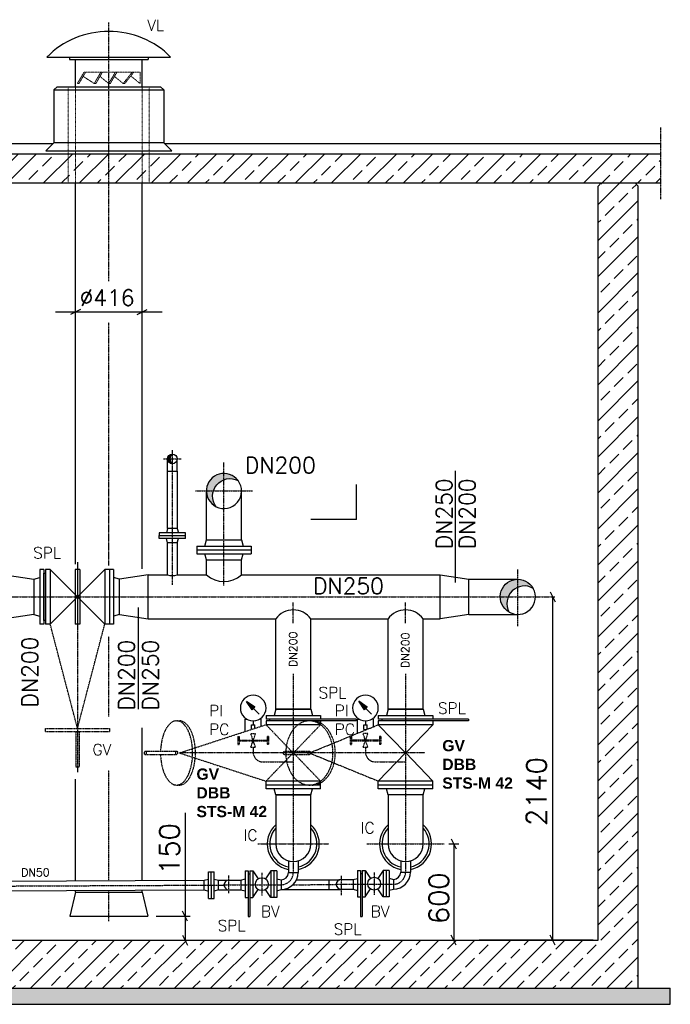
# Model space of a CAD drawing. Header units: millimetres. Extents: x -197187 to 231260338, y -45270 to 70505.
# Tile 8 of 85: x -42682 to -38627, y -34554 to -28416. Entities that reach past the tile are written whole.
import ezdxf
from ezdxf.enums import TextEntityAlignment as Align

# ---------------------------------------------------------------- set-up
doc = ezdxf.new("R2010")
doc.units = ezdxf.units.MM
doc.header["$LTSCALE"] = 0.5
for name, pattern in [('DASHDOT', [1, 0.5, -0.25, 0, -0.25]), ('HIDDEN', [0.375, 0.25, -0.125]), ('JIS_02_1.0', [2, 1, -1])]:
    doc.linetypes.add(name, pattern=pattern)
for name, color, linetype in [('21', 7, 'Continuous'), ('41', 7, 'Continuous'), ('42', 7, 'Continuous'), ('BEMAßUNG', 7, 'Continuous'), ('P-MU050ENTL', 7, 'Continuous'), ('P-MU150AUSL', 7, 'Continuous'), ('P-MU150EINL', 7, 'Continuous'), ('P-MU200AUSL', 7, 'Continuous'), ('P-MU200EINL', 7, 'Continuous'), ('P-MU250EINL', 7, 'Continuous'), ('P-MU300AUSL', 7, 'Continuous')]:
    doc.layers.add(name, color=color, linetype=linetype)
doc.styles.add('ROMANS', font='ROMANS', dxfattribs={"height": 0.2})

msp = doc.modelspace()

# ---------------------------------------------------------------- hatches: boundary and pattern name
at = {"lineweight": 5}
h = msp.add_hatch(dxfattribs=at)
h.set_pattern_fill('ANSI33', color=256, scale=25)
h.set_pattern_definition([(45, (-43831.54382709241, -31853.73249831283), (-112.2532015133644, 112.2532015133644), []), (45, (-43719.29057709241, -31853.73249831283), (-112.2532015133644, 112.2532015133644), [79.375, -39.6875])])
h.paths.add_polyline_path([(-48976.86621399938, -29433.81965384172), (-48976.86621399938, -29253.74736641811), (-38686.22144018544, -29253.74736641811), (-38686.22144018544, -29433.81965384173), (-43626.93366847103, -29433.81965384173), (-43626.93366847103, -29954.48541023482), (-44026.93366847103, -29954.48541023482), (-44026.93366847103, -29433.81965384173)])
h.paths.add_polyline_path([(-48826.93366847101, -29453.81965384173), (-48806.93366847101, -29433.81965384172), (-48596.93366847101, -29433.81965384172), (-48576.93366847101, -29453.81965384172), (-48576.93366847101, -34153.71763020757), (-39076.93366847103, -34153.71763020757), (-39076.93366847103, -29453.81965384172), (-39056.93366847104, -29433.81965384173), (-38846.93366847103, -29433.81965384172), (-38826.93366847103, -29453.81965384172), (-38826.93366847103, -34453.71763020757), (-48826.93366847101, -34453.71763020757)])
h = msp.add_hatch(dxfattribs=at)
h.set_pattern_fill('ANSI36', color=256, scale=10)
h.set_pattern_definition([(45, (-43826.93366847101, -34503.71763020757), (16.83798022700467, 61.73926083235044), [79.375, -15.875, 0, -15.875])])
h.paths.add_polyline_path([(-49026.93366847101, -34553.71763020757), (-38626.93366847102, -34553.71763020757), (-38626.93366847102, -34453.71763020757), (-49026.93366847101, -34453.71763020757)])
at = {"layer": 'P-MU200EINL', "linetype": 'Continuous', "ltscale": 10}
h = msp.add_hatch(color=256, dxfattribs=at)
h.dxf.hatch_style = 1
h.paths.add_polyline_path([(-41746.25814429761, -31153.71763020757), (-41760.5836684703, -31153.71763020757, 0.4142135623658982), (-41730.43366847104, -31183.86763020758, -0.2464852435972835)])
h.paths.add_polyline_path([(-41730.43366846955, -31123.56763020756, 0.4142135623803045), (-41760.5836684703, -31153.71763020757), (-41746.25814429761, -31153.71763020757, -0.2464852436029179)])
h = msp.add_hatch(color=256, dxfattribs=at)
edge = h.paths.add_edge_path()
edge.add_arc((-41408.93366798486, -31353.71763009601), 109.5499995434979, 36.68968066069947, 243.3186056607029)
edge.add_arc((-41370.27846847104, -31386.14843020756), 109.5500000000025, 63.3186055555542, 216.6896805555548, ccw=False)
h = msp.add_hatch(color=256, dxfattribs=at)
edge = h.paths.add_edge_path()
edge.add_arc((-39576.93366797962, -32013.71763036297), 109.5500001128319, 28.901796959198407, 239.8048747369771, ccw=False)
edge.add_arc((-39536.12596847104, -32055.45703020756), 109.5499999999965, 59.80487499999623, 208.9017972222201)

# ---------------------------------------------------------------- linework, layer by layer
for p, q in [((-42469.43366847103, -28853.81965384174), (-42449.43366847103, -28833.81965384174)), ((-42449.43366847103, -28833.81965384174), (-41804.43366847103, -28833.81965384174)), ((-41784.43366847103, -28853.81965384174), (-41804.43366847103, -28833.81965384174)), ((-42469.43366847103, -28853.81965384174), (-41784.43366847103, -28853.81965384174)), ((-42469.43366847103, -28853.81965384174), (-42469.43366847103, -28863.18363365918)), ((-42469.43366847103, -28863.18363365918), (-42469.43366847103, -29183.81965384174)), ((-41784.43366847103, -28853.81965384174), (-41784.43366847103, -28863.18363365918)), ((-41784.43366847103, -28863.18363365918), (-41784.43366847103, -29183.81965384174)), ((-48976.86621399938, -29188.58134020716), (-42474.19535483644, -29188.58134020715)), ((-42469.43366847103, -29183.81965384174), (-42519.43366847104, -29233.81965384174)), ((-41784.43366847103, -29183.81965384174), (-42469.43366847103, -29183.81965384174)), ((-41784.43366847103, -29183.81965384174), (-41734.43366847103, -29233.81965384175)), ((-41779.67198210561, -29188.58134020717), (-38686.22144018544, -29188.58134020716)), ((-42519.43366847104, -29233.81965384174), (-41734.43366847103, -29233.81965384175)), ((-39076.93366847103, -29453.81965384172), (-39056.93366847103, -29433.81965384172)), ((-39056.93366847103, -29433.81965384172), (-38846.93366847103, -29433.81965384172)), ((-38826.93366847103, -29453.81965384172), (-38846.93366847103, -29433.81965384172))]:
    msp.add_line(p, q)
at = {"linetype": 'JIS_02_1.0', "lineweight": 18, "ltscale": 3}
for p, q in [((-42379.43366847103, -28833.81965384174), (-42379.43366847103, -29433.81965384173)), ((-42334.93366847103, -29433.81965384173), (-42334.93366847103, -28833.81965384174)), ((-41918.93366847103, -29433.81965384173), (-41918.93366847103, -28833.81965384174)), ((-41874.43366847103, -28833.81965384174), (-41874.43366847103, -29433.81965384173))]:
    msp.add_line(p, q, dxfattribs=at)
at = {"color": 1}
for p, q in [((-40867.41206847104, -33248.71763020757), (-41086.51206847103, -33248.71763020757)), ((-40167.36288098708, -33248.71763020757), (-40386.46288098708, -33248.71763020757))]:
    msp.add_line(p, q, dxfattribs=at)
for points in [[(-38686.22144018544, -29253.74736641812), (-48976.86621399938, -29253.74736641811), (-48976.86621399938, -29433.81965384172), (-44026.93366847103, -29433.81965384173)], [(-43626.93366847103, -29433.81965384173), (-38686.22144018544, -29433.81965384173)]]:
    msp.add_lwpolyline(points)
at = {"layer": '21', "linetype": 'DASHDOT', "ltscale": 10}
for p, q in [((-38686.22144018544, -29533.81965384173), (-38686.22144018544, -29088.58134020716)), ((-41198.41331847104, -33553.71763020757), (-40755.51081847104, -33553.71763020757)), ((-40518.71306847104, -33553.71763020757), (-40035.21106847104, -33553.71763020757))]:
    msp.add_line(p, q, dxfattribs=at)
at = {"layer": '21', "linetype": 'Continuous', "ltscale": 10}
for p, q in [((-42459.93366847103, -30237.51123020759), (-41793.93366847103, -30237.51123020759)), ((-42303.68366847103, -30221.88623020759), (-42366.18366847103, -30253.13623020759)), ((-41950.18366847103, -30253.13623020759), (-41887.68366847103, -30221.88623020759)), ((-41086.51206847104, -33248.71763020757), (-40867.41206847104, -33248.71763020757)), ((-41007.03161287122, -33732.20841084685), (-40946.73161287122, -33732.20841084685)), ((-42334.93366847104, -33853.71733020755), (-42369.43366847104, -34003.71763020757)), ((-42334.93366847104, -33853.71733020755), (-41918.93366847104, -33853.71803020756)), ((-41918.93366847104, -33853.71803020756), (-41884.43366847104, -34003.71763020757)), ((-42369.43366847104, -34003.71763020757), (-41884.43366847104, -34003.71763020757)), ((-48576.93366847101, -34153.71763020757), (-39076.93366847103, -34153.71763020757)), ((-39108.18366847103, -34153.71763020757), (-39818.18366847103, -34153.71763020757)), ((-38626.93366847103, -34553.71763020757), (-38626.93366847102, -34453.71763020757))]:
    msp.add_line(p, q, dxfattribs=at)
at = {"layer": '41', "linetype": 'DASHDOT', "ltscale": 10}
for p, q in [((-42126.93366847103, -30046.12886558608), (-42126.93366847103, -28433.12492724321)), ((-42126.93366847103, -31818.37203066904), (-42126.93366847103, -30303.56525885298)), ((-42126.93366847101, -32760.14509338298), (-42126.93366847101, -32261.34829757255)), ((-42126.93366847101, -33783.44292368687), (-42126.93366847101, -33094.73525379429)), ((-42126.93366847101, -34036.02923814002), (-42126.93366847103, -33845.77974395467))]:
    msp.add_line(p, q, dxfattribs=at)
at = {"layer": '41', "linetype": 'Continuous', "ltscale": 10}
for p, q in [((-42512.18366847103, -28648.81965384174), (-41741.68366847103, -28648.81965384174)), ((-42372.18366847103, -28648.81965384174), (-42372.18366847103, -28663.81965384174)), ((-42372.18366847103, -28663.81965384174), (-41881.68366847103, -28663.81965384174)), ((-42334.93366847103, -28833.81965384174), (-42334.93366847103, -28663.81965384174)), ((-41918.93366847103, -28833.81965384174), (-41918.93366847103, -28663.81965384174)), ((-41881.68366847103, -28648.81965384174), (-41881.68366847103, -28663.81965384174)), ((-42334.93366847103, -31809.05987901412), (-42334.93366847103, -29433.81965384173)), ((-41918.93366847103, -31839.23351931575), (-41918.93366847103, -29433.81965384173)), ((-39076.93366847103, -34153.71763020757), (-39076.93366847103, -29453.81965384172)), ((-38826.93366847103, -34453.71763020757), (-38826.93366847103, -29453.81965384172)), ((-41918.93366847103, -33782.50174581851), (-41918.93366847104, -32829.92937160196)), ((-42334.93366847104, -33784.38410155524), (-42334.93366847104, -33150.97727352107)), ((-41007.08366847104, -33659.04633020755), (-41007.08366847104, -33732.20841084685)), ((-40946.78366847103, -33659.03003020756), (-40946.78366847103, -33732.20841084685)), ((-42334.93366847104, -33853.71733020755), (-42334.93366847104, -33846.72091858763)), ((-41918.93366847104, -33853.71803020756), (-41918.93366847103, -33844.83856932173)), ((-49026.93366847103, -34453.71763020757), (-38626.93366847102, -34453.71763020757)), ((-49026.93366847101, -34553.71763020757), (-38626.93366847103, -34553.71763020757))]:
    msp.add_line(p, q, dxfattribs=at)
at = {"layer": '41', "linetype": 'HIDDEN', "lineweight": 5, "ltscale": 5}
for p, q in [((-42282.18366847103, -28743.81965384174), (-42322.59816847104, -28813.81965384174)), ((-42272.18366847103, -28743.81965384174), (-42312.59816847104, -28813.81965384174)), ((-42217.34816847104, -28813.81965384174), (-42286.97636847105, -28769.44145384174)), ((-42282.18366847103, -28743.81965384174), (-41931.68366847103, -28743.81965384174)), ((-42176.93366847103, -28743.81965384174), (-42217.34816847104, -28813.81965384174)), ((-42166.93366847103, -28743.81965384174), (-42207.34816847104, -28813.81965384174)), ((-42127.34816847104, -28813.81965384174), (-42181.72636847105, -28769.44145384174)), ((-42086.93366847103, -28743.81965384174), (-42127.34816847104, -28813.81965384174)), ((-42076.93366847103, -28743.81965384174), (-42117.34816847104, -28813.81965384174)), ((-42037.34816847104, -28813.81965384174), (-42091.72636847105, -28769.44145384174)), ((-41981.68366847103, -28743.81965384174), (-42037.34816847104, -28813.81965384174)), ((-41971.68366847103, -28743.81965384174), (-42027.34816847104, -28813.81965384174)), ((-41931.68366847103, -28813.81965384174), (-41986.32466847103, -28769.17865384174)), ((-41931.68366847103, -28743.81965384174), (-41931.68366847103, -28813.81965384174)), ((-42322.59816847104, -28813.81965384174), (-42312.59816847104, -28813.81965384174)), ((-42217.34816847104, -28813.81965384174), (-42207.34816847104, -28813.81965384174)), ((-42127.34816847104, -28813.81965384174), (-42117.34816847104, -28813.81965384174)), ((-42037.34816847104, -28813.81965384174), (-42027.34816847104, -28813.81965384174))]:
    msp.add_line(p, q, dxfattribs=at)
at = {"layer": '41', "linetype": 'Continuous', "ltscale": 10}
msp.add_ellipse((-42126.93366849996, -28973.81965384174), major_axis=(-519.0173612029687, 6.355919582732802e-14), ratio=0.9344581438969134, start_param=3.875940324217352, end_param=5.548837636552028, dxfattribs=at)
at = {"layer": 'BEMAßUNG', "linetype": 'Continuous', "ltscale": 10}
for p, q in [((-39376.61762024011, -31982.46763020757), (-39345.36762024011, -32044.96763020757)), ((-39360.99262024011, -32013.71763020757), (-39360.99262024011, -34153.71763020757)), ((-41651.5115005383, -33360.56308929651), (-41651.5115005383, -34153.71763020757)), ((-40007.04206847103, -33553.71763020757), (-39945.68366847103, -33553.71763020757)), ((-39992.55866847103, -33522.46763020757), (-39961.30866847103, -33584.96763020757)), ((-39976.93366847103, -33553.71763020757), (-39976.93366847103, -34153.71763020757)), ((-41831.5115005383, -34003.71763020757), (-41620.2615005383, -34003.71763020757)), ((-41635.8865005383, -34034.96763020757), (-41667.1365005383, -33972.46763020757)), ((-41667.1365005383, -34122.46763020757), (-41635.8865005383, -34184.96763020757)), ((-39961.30866847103, -34184.96763020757), (-39992.55866847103, -34122.46763020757)), ((-39345.36762024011, -34184.96763020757), (-39376.61762024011, -34122.46763020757))]:
    msp.add_line(p, q, dxfattribs=at)
at = {"layer": 'P-MU050ENTL', "linetype": 'Continuous', "ltscale": 10}
for p, q in [((-40307.08366847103, -33659.04633020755), (-40307.03161287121, -33729.22201084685)), ((-40246.78366847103, -33659.03003020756), (-40246.78366847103, -33729.22201084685)), ((-41506.25341287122, -33728.28401084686), (-41470.25371287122, -33728.12111084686)), ((-41505.50701287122, -33893.28231084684), (-41506.25341287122, -33728.28401084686)), ((-41487.50721287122, -33893.20081084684), (-41488.25361287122, -33728.20251084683)), ((-41469.50731287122, -33893.11941084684), (-41470.25371287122, -33728.12111084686)), ((-41275.88161287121, -33722.30701084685), (-41275.88161287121, -33887.30701084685)), ((-41275.88161287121, -33722.30701084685), (-41257.88161287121, -33722.30701084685)), ((-41257.88161287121, -33722.30701084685), (-41257.88161287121, -34007.25541084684)), ((-41247.88161287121, -33742.80701084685), (-41257.88161287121, -33742.80701084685)), ((-41247.88161287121, -33722.30701084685), (-41247.88161287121, -34007.25541084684)), ((-41247.88161287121, -33722.30701084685), (-41229.88161287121, -33722.30701084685)), ((-41229.88161287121, -33722.30701084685), (-41229.88161287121, -33887.30701084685)), ((-41229.88161287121, -33722.30701084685), (-41195.61891287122, -33771.89781084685)), ((-41115.88161287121, -33722.30701084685), (-41150.14431287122, -33771.89781084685)), ((-41079.88161287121, -33722.30701084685), (-41115.88161287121, -33722.30701084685)), ((-41115.88161287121, -33722.30701084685), (-41115.88161287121, -33887.30701084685)), ((-41097.88161287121, -33722.30701084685), (-41097.88161287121, -33887.30701084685)), ((-41079.88161287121, -33722.30701084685), (-41079.88161287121, -33887.30701084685)), ((-40575.88161287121, -33719.32061084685), (-40575.88161287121, -33884.32061084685)), ((-40575.88161287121, -33719.32061084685), (-40557.88161287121, -33719.32061084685)), ((-40557.88161287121, -33719.32061084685), (-40557.88161287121, -34007.25541084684)), ((-40547.88161287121, -33739.82061084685), (-40557.88161287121, -33739.82061084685)), ((-40547.88161287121, -33719.32061084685), (-40547.88161287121, -34007.25541084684)), ((-40547.88161287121, -33719.32061084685), (-40529.88161287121, -33719.32061084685)), ((-40529.88161287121, -33719.32061084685), (-40529.88161287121, -33884.32061084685)), ((-40529.88161287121, -33719.32061084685), (-40495.61891287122, -33768.91141084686)), ((-40415.88161287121, -33719.32061084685), (-40450.14431287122, -33768.91141084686)), ((-40379.88161287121, -33719.32061084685), (-40415.88161287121, -33719.32061084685)), ((-40415.88161287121, -33719.32061084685), (-40415.88161287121, -33884.32061084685)), ((-40397.88161287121, -33719.32061084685), (-40397.88161287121, -33884.32061084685)), ((-40379.88161287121, -33719.32061084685), (-40379.88161287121, -33884.32061084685)), ((-40307.03161287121, -33729.22201084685), (-40246.73161287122, -33729.22201084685)), ((-43628.90407797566, -33790.23917997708), (-41533.01631287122, -33780.75551084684)), ((-41533.01631287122, -33780.75561084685), (-41506.04981287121, -33773.28351084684)), ((-41532.74351287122, -33841.05491084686), (-41533.01631287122, -33780.75561084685)), ((-41470.05011287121, -33773.12061084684), (-41443.01731287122, -33780.34841084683)), ((-41443.01741287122, -33780.34831084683), (-41386.35231287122, -33780.09191084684)), ((-41442.74451287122, -33840.64771084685), (-41443.01741287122, -33780.34831084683)), ((-41379.01321287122, -33779.11461084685), (-41302.88161287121, -33779.11461084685)), ((-41302.88161287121, -33779.11461084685), (-41275.88161287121, -33771.87991084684)), ((-41302.88161287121, -33779.11461084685), (-41302.88161287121, -33839.41521084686)), ((-41079.88161287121, -33770.82321084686), (-41052.88161287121, -33778.05811084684)), ((-41052.88161287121, -33778.05811084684), (-41052.88161287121, -33838.35861084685)), ((-40956.25171287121, -33778.14581084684), (-40685.75371287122, -33776.92181084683)), ((-40754.88161287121, -33777.23461084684), (-40754.88161287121, -33837.53521084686)), ((-40678.88161287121, -33776.12821084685), (-40602.88161287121, -33776.12821084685)), ((-40602.88161287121, -33776.12821084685), (-40575.88161287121, -33768.89351084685)), ((-40602.88161287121, -33776.12821084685), (-40602.88161287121, -33836.42881084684)), ((-40379.88161287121, -33767.83681084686), (-40352.88161287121, -33775.07171084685)), ((-40352.88161287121, -33775.07171084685), (-40352.88161287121, -33835.37221084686)), ((-45492.88161287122, -33858.9740527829), (-41532.74351287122, -33841.05491084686)), ((-41532.74351287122, -33841.05491084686), (-41505.71061287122, -33848.28281084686)), ((-41442.74451287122, -33840.64771084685), (-41469.71091287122, -33848.11991084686)), ((-41442.74451287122, -33840.64761084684), (-41300.68111287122, -33840.00481084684)), ((-41378.74041287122, -33839.41521084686), (-41302.88161287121, -33839.41521084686)), ((-41302.88161287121, -33839.41521084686), (-41275.88161287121, -33846.64991084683)), ((-41229.88161287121, -33887.30701084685), (-41195.61901287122, -33837.71621084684)), ((-41115.88161287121, -33887.30701084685), (-41150.14421287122, -33837.71621084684)), ((-41079.88161287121, -33845.59351084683), (-41052.88161287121, -33838.35861084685)), ((-41054.87441287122, -33838.89261084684), (-40678.73691287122, -33837.19061084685)), ((-40678.88161287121, -33836.42881084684), (-40602.88161287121, -33836.42881084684)), ((-40602.88161287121, -33836.42881084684), (-40575.88161287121, -33843.66351084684)), ((-40529.88161287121, -33884.32061084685), (-40495.61901287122, -33834.72981084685)), ((-40415.88161287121, -33884.32061084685), (-40450.14421287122, -33834.72981084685)), ((-40379.88161287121, -33842.60711084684), (-40352.88161287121, -33835.37221084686)), ((-41505.50701287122, -33893.28231084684), (-41469.50731287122, -33893.11941084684)), ((-41275.88161287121, -33887.30701084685), (-41257.88161287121, -33887.30701084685)), ((-41247.88161287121, -33887.30701084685), (-41229.88161287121, -33887.30701084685)), ((-41079.88161287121, -33887.30701084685), (-41115.88161287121, -33887.30701084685)), ((-40575.88161287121, -33884.32061084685), (-40557.88161287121, -33884.32061084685)), ((-40547.88161287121, -33884.32061084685), (-40529.88161287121, -33884.32061084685)), ((-40379.88161287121, -33884.32061084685), (-40415.88161287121, -33884.32061084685)), ((-41257.88161287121, -34007.25541084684), (-41247.88161287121, -34007.25541084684)), ((-40557.88161287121, -34007.25541084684), (-40547.88161287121, -34007.25541084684))]:
    msp.add_line(p, q, dxfattribs=at)
at = {"layer": 'P-MU050ENTL', "linetype": 'DASHDOT', "ltscale": 10}
for p, q in [((-41378.64631287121, -33860.20251084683), (-41379.13881287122, -33751.35781084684)), ((-41172.88161287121, -33734.80701084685), (-41172.88161287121, -33874.80701084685)), ((-40678.88161287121, -33753.70691084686), (-40678.88161287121, -33872.76441084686)), ((-40472.88161287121, -33731.82061084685), (-40472.88161287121, -33871.82061084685)), ((-46810.23161287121, -33834.78464439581), (-41408.87111287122, -33810.34401084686)), ((-41408.87191287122, -33808.20841084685), (-41052.88161287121, -33808.20841084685)), ((-40976.95431287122, -33808.38971084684), (-40709.01821287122, -33807.17731084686)), ((-40716.12371287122, -33805.22201084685), (-40352.88161287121, -33805.22201084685))]:
    msp.add_line(p, q, dxfattribs=at)
at = {"layer": 'P-MU050ENTL', "linetype": 'Continuous', "ltscale": 10}
for centre in [(-41172.88161287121, -33804.80701084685), (-40472.88161287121, -33801.82061084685)]:
    msp.add_circle(centre, 40.0000448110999, dxfattribs=at)
at = {"layer": 'P-MU050ENTL', "linetype": 'DASHDOT', "ltscale": 10}
for centre in [(-41052.88161287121, -33732.20841084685), (-40352.88161287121, -33729.22201084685)]:
    msp.add_arc(centre, 76, 270, 0, dxfattribs=at)
at = {"layer": 'P-MU050ENTL', "linetype": 'Continuous', "ltscale": 10}
for centre, radius, start, end in [((-41052.88161287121, -33732.20841084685), 45.85, 270, 0), ((-41052.88161287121, -33732.20841084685), 106.15, 270, 0), ((-40352.88161287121, -33729.22201084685), 45.85, 270, 0), ((-40352.88161287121, -33729.22201084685), 106.15, 270, 0), ((-41378.74041287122, -33809.26521084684), 30.15, 90, 270), ((-40678.88161287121, -33806.27821084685), 30.15, 90, 270), ((-40678.73691287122, -33807.04061084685), 30.15, 270, 282.9072333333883)]:
    msp.add_arc(centre, radius, start, end, dxfattribs=at)
at = {"layer": 'P-MU150AUSL', "linetype": 'DASHDOT', "ltscale": 10}
for p, q in [((-42321.93366847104, -31834.23923020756), (-42321.93366847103, -33106.86856183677)), ((-42321.93366847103, -32833.71763020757), (-42491.93376847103, -32183.71763020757)), ((-42321.93366847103, -32833.71763020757), (-42151.93366847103, -32183.71763020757)), ((-40976.96206847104, -32492.84216783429), (-40976.96206847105, -33732.20841084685)), ((-41704.26510383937, -32786.71763020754), (-41686.94459576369, -32786.71763020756)), ((-41686.94459576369, -32986.71763020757), (-41146.96206847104, -32810.71763020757)), ((-41146.96206847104, -32810.71763020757), (-40977.94714798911, -32986.71763020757)), ((-40975.97698895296, -32986.71763020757), (-40806.96206847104, -32810.71763020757)), ((-40876.5404131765, -32986.76324898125), (-40445.92780443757, -32810.6720114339)), ((-41321.96206847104, -32884.26763020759), (-41313.96206847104, -32884.26763020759)), ((-41321.96206847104, -32884.26763020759), (-41321.96206847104, -32934.26763020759)), ((-41313.96206847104, -32884.26763020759), (-41313.96206847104, -32934.26763020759)), ((-41211.96206847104, -32951.76763020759), (-41241.96216847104, -32866.76763020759)), ((-41211.96206847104, -32866.76763020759), (-41241.96206847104, -32866.76763020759)), ((-41241.96206847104, -32951.76763020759), (-41211.96156847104, -32866.76763020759)), ((-41139.96206847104, -32884.26763020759), (-41139.96206847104, -32934.26763020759)), ((-41131.96206847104, -32884.26763020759), (-41139.96206847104, -32884.26763020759)), ((-41131.96206847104, -32884.26763020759), (-41131.96206847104, -32934.26763020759)), ((-40621.92632363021, -32884.03661870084), (-40613.92632363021, -32884.03661870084)), ((-40621.92632363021, -32884.03661870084), (-40621.92632363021, -32934.03661870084)), ((-40613.92632363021, -32884.03661870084), (-40613.92632363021, -32934.03661870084)), ((-40511.92632363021, -32951.53661870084), (-40541.92642363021, -32866.53661870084)), ((-40511.92632363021, -32866.53661870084), (-40541.92632363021, -32866.53661870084)), ((-40541.92632363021, -32951.53661870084), (-40511.92582363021, -32866.53661870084)), ((-40439.92632363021, -32884.03661870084), (-40439.92632363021, -32934.03661870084)), ((-40431.92632363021, -32884.03661870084), (-40439.92632363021, -32884.03661870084)), ((-40431.92632363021, -32884.03661870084), (-40431.92632363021, -32934.03661870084)), ((-41321.96206847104, -32934.26763020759), (-41313.96206847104, -32934.26763020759)), ((-41313.96206847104, -32906.26763020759), (-41228.02096847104, -32906.26763020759)), ((-41313.96206847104, -32912.26763020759), (-41228.02066847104, -32912.26763020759)), ((-41241.96206847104, -32951.76763020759), (-41211.96206847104, -32951.76763020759)), ((-41226.96206847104, -32951.76763020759), (-41226.96206847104, -32982.37243020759)), ((-41225.90326847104, -32912.26763020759), (-41139.96206847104, -32912.26763020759)), ((-41225.90296847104, -32906.26763020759), (-41139.96206847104, -32906.26763020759)), ((-41131.96206847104, -32934.26763020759), (-41139.96206847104, -32934.26763020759)), ((-40621.92632363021, -32934.03661870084), (-40613.92632363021, -32934.03661870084)), ((-40613.92632363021, -32906.03661870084), (-40527.98522363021, -32906.03661870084)), ((-40613.92632363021, -32912.03661870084), (-40527.98492363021, -32912.03661870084)), ((-40541.92632363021, -32951.53661870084), (-40511.92632363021, -32951.53661870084)), ((-40526.92632363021, -32951.53661870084), (-40526.92632363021, -32982.14141870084)), ((-40525.86752363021, -32912.03661870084), (-40439.92632363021, -32912.03661870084)), ((-40525.86722363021, -32906.03661870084), (-40439.92632363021, -32906.03661870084)), ((-40431.92632363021, -32934.03661870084), (-40439.92632363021, -32934.03661870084)), ((-41899.12081969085, -32975.22564439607), (-41704.26510383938, -32975.22564439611)), ((-41704.26510383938, -32998.20961601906), (-41899.12081969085, -32998.20961601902)), ((-40858.18564106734, -32986.71763020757), (-41686.94459576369, -32986.71763020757)), ((-41686.94459576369, -32986.71763020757), (-41146.96206847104, -33162.71763020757)), ((-40977.94714798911, -32986.71763020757), (-41146.96206847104, -33162.71763020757)), ((-41029.8963244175, -32975.27126316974), (-40876.5404131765, -32975.27126316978)), ((-40876.5404131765, -32998.25523479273), (-41029.8963244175, -32998.25523479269)), ((-40157.15137703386, -32986.6720114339), (-40985.91033173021, -32986.6720114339)), ((-40806.96206847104, -33162.71763020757), (-40975.97698895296, -32986.71763020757)), ((-40876.5404131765, -32986.76324898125), (-40445.92780443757, -33162.6720114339)), ((-41166.96206847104, -33042.37243020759), (-40976.96206847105, -33042.37243020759)), ((-40466.92632363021, -33042.14141870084), (-40276.92632398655, -33042.13594276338)), ((-41704.26510383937, -33186.71763020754), (-41686.94459576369, -33186.71763020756))]:
    msp.add_line(p, q, dxfattribs=at)
at = {"layer": 'P-MU150AUSL', "linetype": 'Continuous', "ltscale": 10}
for p, q in [((-41215.88246847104, -32700.87663020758), (-41269.33656847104, -32665.24063020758)), ((-41189.33206847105, -32745.24513020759), (-41269.33656847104, -32665.24063020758)), ((-41233.70056847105, -32718.69473020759), (-41269.33656847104, -32665.24063020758)), ((-41225.03586847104, -32710.03003020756), (-41267.17686847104, -32667.88903020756)), ((-41223.81396847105, -32708.80823020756), (-41263.47156847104, -32669.15063020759)), ((-41226.25776847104, -32711.25193020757), (-41263.47156847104, -32674.03813020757)), ((-41227.47966847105, -32712.47383020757), (-41258.58406847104, -32681.36943020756)), ((-41222.59216847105, -32707.58633020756), (-41256.14006847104, -32674.03823020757)), ((-41228.70156847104, -32713.69573020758), (-41253.69646847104, -32688.70083020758)), ((-41229.92346847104, -32714.91763020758), (-41248.80886847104, -32696.03223020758)), ((-41221.37026847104, -32706.36443020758), (-41248.80876847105, -32678.92583020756)), ((-41226.25776847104, -32711.25193020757), (-41248.37916847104, -32689.13053020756)), ((-41222.59216847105, -32707.58633020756), (-41245.63636847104, -32684.54203020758)), ((-41231.14536847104, -32716.13953020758), (-41243.92126847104, -32703.36363020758)), ((-41220.14836847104, -32705.14253020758), (-41241.47786847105, -32683.81313020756)), ((-41232.36726847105, -32717.36143020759), (-41239.03376847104, -32710.6949302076)), ((-41218.92646847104, -32703.92063020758), (-41234.14656847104, -32688.70063020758)), ((-41218.92646847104, -32703.92063020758), (-41234.14656847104, -32688.70063020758)), ((-41233.70056847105, -32718.69473020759), (-41215.88246847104, -32700.87663020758)), ((-41217.70456847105, -32702.69883020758), (-41226.81526847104, -32693.58813020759)), ((-41216.48276847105, -32701.47693020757), (-41219.48396847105, -32698.47563020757)), ((-40515.84672363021, -32700.64561870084), (-40569.30082363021, -32665.00961870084)), ((-40489.29632363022, -32745.01411870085), (-40569.30082363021, -32665.00961870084)), ((-40533.66482363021, -32718.46371870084), (-40569.30082363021, -32665.00961870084)), ((-40525.00012363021, -32709.79901870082), (-40567.14112363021, -32667.65801870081)), ((-40523.77822363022, -32708.57721870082), (-40563.43582363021, -32668.91961870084)), ((-40526.22202363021, -32711.02091870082), (-40563.43582363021, -32673.80711870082)), ((-40527.44392363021, -32712.24281870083), (-40558.54832363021, -32681.13841870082)), ((-40522.55642363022, -32707.35531870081), (-40556.10432363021, -32673.80721870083)), ((-40528.66582363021, -32713.46471870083), (-40553.66072363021, -32688.46981870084)), ((-40529.88772363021, -32714.68661870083), (-40548.77312363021, -32695.80121870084)), ((-40521.33452363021, -32706.13341870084), (-40548.77302363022, -32678.69481870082)), ((-40526.22202363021, -32711.02091870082), (-40548.34342363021, -32688.89951870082)), ((-40522.55642363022, -32707.35531870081), (-40545.60062363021, -32684.31101870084)), ((-40531.10962363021, -32715.90851870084), (-40543.88552363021, -32703.13261870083)), ((-40520.11262363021, -32704.91151870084), (-40541.44212363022, -32683.58211870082)), ((-40532.33152363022, -32717.13041870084), (-40538.99802363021, -32710.46391870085)), ((-40518.89072363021, -32703.68961870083), (-40534.11082363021, -32688.46961870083)), ((-40518.89072363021, -32703.68961870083), (-40534.11082363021, -32688.46961870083)), ((-40533.66482363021, -32718.46371870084), (-40515.84672363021, -32700.64561870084)), ((-40517.66882363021, -32702.46781870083), (-40526.77952363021, -32693.35711870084)), ((-40516.44702363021, -32701.24591870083), (-40519.44822363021, -32698.24461870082)), ((-41276.96206847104, -32853.08937159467), (-41276.96206847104, -32776.76763020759)), ((-41276.96206847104, -32776.76763020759), (-41265.69186847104, -32776.76763020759)), ((-41236.96206847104, -32811.76763020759), (-41216.96206847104, -32811.76763020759)), ((-41236.96206847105, -32840.05191270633), (-41236.96206847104, -32811.76763020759)), ((-41226.96206847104, -32786.76763020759), (-41226.96206847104, -32811.76763020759)), ((-41216.96206847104, -32833.53318326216), (-41216.96206847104, -32811.76763020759)), ((-41176.96206847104, -32776.76763020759), (-41188.23226847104, -32776.76763020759)), ((-41176.96206847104, -32820.49572437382), (-41176.96206847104, -32776.76763020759)), ((-40576.92632363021, -32864.24148639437), (-40576.92632363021, -32776.53661870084)), ((-40576.92632363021, -32776.53661870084), (-40565.65612363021, -32776.53661870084)), ((-40536.92632363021, -32811.53661870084), (-40516.92632363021, -32811.53661870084)), ((-40536.92632363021, -32841.53661870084), (-40536.92632363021, -32811.53661870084)), ((-40526.92632363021, -32786.53661870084), (-40526.92632363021, -32811.53661870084)), ((-40516.92632363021, -32839.70557165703), (-40516.92632363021, -32811.53661870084)), ((-40476.92632363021, -32776.53661870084), (-40488.19652363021, -32776.53661870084)), ((-40476.92632363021, -32823.34829516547), (-40476.92632363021, -32776.53661870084)), ((-40536.92632363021, -32841.53661870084), (-40521.40395667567, -32841.53661870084)), ((-40526.9263236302, -32843.79489077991), (-40526.92632363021, -32841.53661870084))]:
    msp.add_line(p, q, dxfattribs=at)
for centre in [(-41226.96206847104, -32706.76763020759), (-40526.92632363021, -32706.53661870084)]:
    msp.add_arc(centre, 79.99999999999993, 89.62431388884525, 89.6242805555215, dxfattribs=at)
at = {"layer": 'P-MU150AUSL', "linetype": 'DASHDOT', "ltscale": 10}
for centre in [(-41166.96206847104, -32982.37243020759), (-40466.92632363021, -32982.14141870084)]:
    msp.add_arc(centre, 60, 180, 270, dxfattribs=at)
for centre, ratio, start_param, end_param in [((-41704.26510383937, -32986.71763020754), 0.4999999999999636, 4.769880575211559, 10.93808269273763), ((-41686.94459576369, -32986.71763020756), 0.4999999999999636, 0, 3.141592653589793), ((-40876.54041317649, -32986.76324898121), 0.7358223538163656, 4.769880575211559, 10.93808269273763), ((-40859.2199051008, -32986.76324898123), 0.7199304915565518, 0, 3.141592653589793)]:
    msp.add_ellipse(centre, major_axis=(0, -200), ratio=ratio, start_param=start_param, end_param=end_param, dxfattribs=at)
for centre, ratio in [((-41899.12081969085, -32986.71763020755), 0.5), ((-41704.26510383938, -32986.71763020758), 0.5), ((-41029.8963244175, -32986.76324898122), 0.7071067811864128), ((-40876.5404131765, -32986.76324898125), 0.7071067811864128)]:
    msp.add_ellipse(centre, major_axis=(0, -11.49198581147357), ratio=ratio, dxfattribs=at)
at = {"layer": 'P-MU150EINL', "linetype": 'DASHDOT', "ltscale": 10}
for p, q in [((-40976.96206847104, -32177.81177233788), (-40976.96206847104, -32048.88188156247)), ((-40276.96206847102, -32177.81177233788), (-40276.96206847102, -32048.88188156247)), ((-40276.96206847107, -32492.84216783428), (-40276.88161287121, -33729.22201084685))]:
    msp.add_line(p, q, dxfattribs=at)
at = {"layer": 'P-MU200AUSL', "linetype": 'Continuous', "ltscale": 10}
for p, q in [((-39967.08966847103, -31228.46503971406), (-39967.08966847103, -31923.47309677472)), ((-42771.93366847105, -31877.21763020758), (-42593.93366847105, -31904.16763020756)), ((-42593.93366847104, -31904.1676302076), (-42555.93366847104, -31893.9856302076)), ((-42593.93366847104, -31904.16763020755), (-42593.93366847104, -32123.26763020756)), ((-41881.93366847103, -31877.21763020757), (-42059.93366847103, -31904.16763020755)), ((-41881.93366847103, -31877.21763020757), (-41760.58366847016, -31877.21763020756)), ((-41881.93366847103, -32150.21763020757), (-41881.93366847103, -31877.21763020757)), ((-41700.28366847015, -31877.21763020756), (-41518.48366847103, -31877.21763020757)), ((-41299.38366847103, -31877.21763020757), (-40060.93366847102, -31877.21763020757)), ((-40060.93366847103, -32150.21763020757), (-40060.93366847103, -31877.21763020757)), ((-40060.93366847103, -31877.21763020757), (-39881.93366847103, -31904.16763020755)), ((-39881.93366847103, -32123.26763020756), (-39881.93366847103, -31904.16763020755)), ((-41943.45046847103, -32080.62673020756), (-41943.45046847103, -32713.33016053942)), ((-42593.93366847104, -32123.26763020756), (-42771.93366847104, -32150.21763020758)), ((-42593.93366847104, -32123.26763020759), (-42555.93366847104, -32133.44963020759)), ((-42059.93366847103, -32123.26763020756), (-41881.93366847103, -32150.21763020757)), ((-41881.93366847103, -32150.21763020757), (-41086.51206847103, -32150.21763020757)), ((-41086.51206847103, -32714.71763020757), (-41086.51206847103, -32150.21763020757)), ((-40867.41206847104, -32714.71763020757), (-40867.41206847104, -32150.21763020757)), ((-40867.41206847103, -32150.21763020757), (-40386.51206847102, -32150.21763020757)), ((-40386.51206847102, -32714.71763020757), (-40386.51206847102, -32150.21763020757)), ((-40167.41206847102, -32714.71763020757), (-40167.41206847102, -32150.21763020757)), ((-40167.41206847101, -32150.21763020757), (-40060.93366847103, -32150.21763020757)), ((-39881.93366847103, -32123.26763020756), (-40060.93366847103, -32150.21763020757)), ((-42521.93366847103, -32853.71763020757), (-42521.93366847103, -32833.71763020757)), ((-42121.93366847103, -32833.71763020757), (-42121.93366847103, -32853.71763020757)), ((-42331.93366847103, -33073.71763020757), (-42311.93366847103, -33073.71763020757))]:
    msp.add_line(p, q, dxfattribs=at)
at = {"layer": 'P-MU200AUSL', "linetype": 'DASHDOT', "ltscale": 10}
for p, q in [((-42521.93366847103, -32833.71763020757), (-42121.93366847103, -32833.71763020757)), ((-42521.93366847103, -32853.71763020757), (-42121.93366847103, -32853.71763020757)), ((-42331.93366847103, -32853.71763020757), (-42331.93366847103, -33073.71763020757)), ((-42311.93366847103, -32853.71763020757), (-42311.93366847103, -33073.71763020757))]:
    msp.add_line(p, q, dxfattribs=at)
at = {"layer": 'P-MU200AUSL', "linetype": 'Continuous', "ltscale": 10}
for centre, radius, start, end in [((-41408.93366847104, -31748.25180196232), 169.214028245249, 229.6537694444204, 310.3462305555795), ((-40976.96206847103, -32231.64887421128), 136.4999999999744, 36.62434153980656, 143.3756584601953), ((-40276.96206847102, -32231.64887421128), 136.4999999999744, 36.62434153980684, 143.3756584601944)]:
    msp.add_arc(centre, radius, start, end, dxfattribs=at)
at = {"layer": 'P-MU200EINL', "linetype": 'DASHDOT', "ltscale": 10}
for p, q in [((-41730.43366847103, -31938.07555281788), (-41730.43366847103, -31098.95019152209)), ((-41785.20110715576, -31153.71763020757), (-41675.66622978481, -31153.71763020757)), ((-41408.93366847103, -31943.71763020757), (-41408.93366783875, -31176.40303058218)), ((-41586.24826749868, -31353.7176302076), (-41231.61906847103, -31353.71763020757)), ((-39576.93366847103, -32196.60943020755), (-39576.93366847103, -31841.01393020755))]:
    msp.add_line(p, q, dxfattribs=at)
at = {"layer": 'P-MU200EINL', "linetype": 'Continuous', "ltscale": 10}
for p, q in [((-41760.58366847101, -31229.71763020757), (-41760.5836684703, -31153.71763020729)), ((-41700.28366847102, -31229.71763020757), (-41700.28366847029, -31153.71763020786)), ((-41760.58366847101, -31229.71763020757), (-41700.28366847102, -31229.71763020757)), ((-41518.48366752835, -31658.71763009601), (-41518.48366752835, -31353.71763009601)), ((-41299.38366847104, -31658.71763009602), (-41299.38366847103, -31353.71763020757)), ((-40581.96206847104, -31532.2676302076), (-40581.96206847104, -31313.1676302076)), ((-40581.96206847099, -31532.26763020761), (-40867.41206847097, -31532.26763020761)), ((-41760.58366847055, -31587.21763020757), (-41767.81826847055, -31614.21763020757)), ((-41700.28366847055, -31587.21763020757), (-41760.58366847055, -31587.21763020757)), ((-41700.28366847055, -31587.21763020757), (-41693.04906847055, -31614.21763020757)), ((-41812.93366847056, -31650.21763020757), (-41812.93366847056, -31632.21763020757)), ((-41647.93366847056, -31650.21763020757), (-41812.93366847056, -31650.21763020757)), ((-41760.58366847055, -31677.21763020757), (-41767.81826847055, -31650.21763020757)), ((-41700.28366847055, -31677.21763020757), (-41693.04906847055, -31650.21763020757)), ((-41647.93366847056, -31650.21763020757), (-41647.93366847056, -31632.21763020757)), ((-41528.6656679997, -31696.71763009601), (-41518.4836679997, -31658.71763009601)), ((-41518.48366752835, -31658.71763009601), (-41299.38366847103, -31658.71763009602)), ((-41299.3836679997, -31658.71763009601), (-41289.2016679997, -31696.71763009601)), ((-41700.28366847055, -31677.21763020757), (-41760.58366847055, -31677.21763020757)), ((-41578.9336679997, -31696.71763009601), (-41578.9336679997, -31744.71763009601)), ((-41578.9336679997, -31696.71763009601), (-41238.9336679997, -31696.71763009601)), ((-41578.9336679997, -31720.71763009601), (-41238.9336679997, -31720.71763009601)), ((-41238.9336679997, -31696.71763009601), (-41238.9336679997, -31744.71763009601)), ((-41578.9336679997, -31744.71763009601), (-41238.9336679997, -31744.71763009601)), ((-41518.4836679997, -31782.71763009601), (-41528.6656679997, -31744.71763009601)), ((-41518.48366847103, -31877.21763020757), (-41518.4836679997, -31782.71763009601)), ((-41518.4836679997, -31782.71763009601), (-41299.3836679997, -31782.71763009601)), ((-41299.3836679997, -31782.71763009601), (-41289.2016679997, -31744.71763009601)), ((-41299.38366847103, -31877.21763020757), (-41299.3836679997, -31782.71763009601)), ((-39881.93366847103, -31904.16763020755), (-39576.93366847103, -31904.16763020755)), ((-39881.93366847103, -32123.26763020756), (-39576.93366847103, -32123.26763020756)), ((-41086.51206847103, -32714.71763020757), (-41096.69406847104, -32752.71763020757)), ((-41086.51206847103, -32714.71763020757), (-40867.41206847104, -32714.71763020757)), ((-40867.41206847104, -32714.71763020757), (-41086.51206847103, -32714.71763020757)), ((-40867.41206847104, -32714.71763020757), (-40857.23006847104, -32752.71763020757)), ((-40386.51206847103, -32714.71763020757), (-40396.69406847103, -32752.71763020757)), ((-40386.51206847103, -32714.71763020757), (-40167.41206847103, -32714.71763020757)), ((-40167.41206847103, -32714.71763020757), (-40386.51206847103, -32714.71763020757)), ((-40167.41206847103, -32714.71763020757), (-40157.23006847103, -32752.71763020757)), ((-41146.96206847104, -32752.71763020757), (-40806.96206847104, -32752.71763020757)), ((-41146.96206847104, -32752.71763020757), (-41146.96206847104, -32776.71763020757)), ((-40806.96206847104, -32752.71763020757), (-40806.96206847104, -32776.71763020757)), ((-40446.96206847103, -32752.71763020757), (-40106.96206847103, -32752.71763020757)), ((-40446.96206847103, -32752.71763020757), (-40446.96206847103, -32776.71763020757)), ((-40106.96206847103, -32752.71763020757), (-40106.96206847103, -32776.71763020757)), ((-40585.12716847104, -32776.71763020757), (-41146.96206847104, -32776.71763020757)), ((-40585.12716847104, -32786.71763020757), (-41146.96206847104, -32786.71763020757)), ((-41146.96206847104, -32786.71763020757), (-41146.96206847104, -32810.71763020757)), ((-40806.96206847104, -32810.71763020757), (-41146.96206847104, -32810.71763020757)), ((-41124.46206847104, -32776.71763020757), (-41124.46206847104, -32786.71763020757)), ((-40806.96206847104, -32786.71763020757), (-40806.96206847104, -32810.71763020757)), ((-40585.12716847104, -32776.71763020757), (-40585.12716847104, -32786.71763020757)), ((-40446.96206847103, -32786.71763020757), (-40446.96206847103, -32810.71763020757)), ((-40106.96206847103, -32810.71763020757), (-40446.96206847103, -32810.71763020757)), ((-40446.96206847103, -32810.71763020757), (-40277.9471479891, -32986.71763020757)), ((-39885.09022291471, -32776.71763020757), (-40446.92512291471, -32776.71763020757)), ((-39885.09022291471, -32786.71763020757), (-40446.92512291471, -32786.71763020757)), ((-40424.42512291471, -32776.71763020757), (-40424.42512291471, -32786.71763020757)), ((-40275.97698895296, -32986.71763020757), (-40106.96206847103, -32810.71763020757)), ((-40106.96206847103, -32786.71763020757), (-40106.96206847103, -32810.71763020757)), ((-39885.09022291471, -32776.71763020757), (-39885.09022291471, -32786.71763020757)), ((-40277.94714798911, -32986.71763020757), (-40446.96206847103, -33162.71763020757)), ((-40106.96206847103, -33162.71763020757), (-40275.97698895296, -32986.71763020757)), ((-41146.96206847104, -33186.71763020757), (-41146.96206847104, -33162.71763020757)), ((-40806.96206847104, -33162.71763020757), (-41146.96206847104, -33162.71763020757)), ((-40806.96206847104, -33186.71763020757), (-41146.96206847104, -33186.71763020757)), ((-41146.96206847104, -33210.71763020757), (-41146.96206847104, -33186.71763020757)), ((-40806.96206847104, -33186.71763020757), (-40806.96206847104, -33162.71763020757)), ((-40806.96206847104, -33210.71763020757), (-40806.96206847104, -33186.71763020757)), ((-40446.96206847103, -33186.71763020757), (-40446.96206847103, -33162.71763020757)), ((-40106.96206847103, -33162.71763020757), (-40446.96206847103, -33162.71763020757)), ((-40106.96206847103, -33186.71763020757), (-40446.96206847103, -33186.71763020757)), ((-40446.96206847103, -33210.71763020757), (-40446.96206847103, -33186.71763020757)), ((-40106.96206847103, -33186.71763020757), (-40106.96206847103, -33162.71763020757)), ((-40106.96206847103, -33210.71763020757), (-40106.96206847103, -33186.71763020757)), ((-40806.96206847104, -33210.71763020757), (-41146.96206847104, -33210.71763020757)), ((-41086.51206847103, -33248.71763020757), (-41096.69406847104, -33210.71763020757)), ((-41086.51206847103, -33248.71763020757), (-41086.51206847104, -33553.71763020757)), ((-40867.41206847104, -33248.71763020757), (-41086.51206847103, -33248.71763020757)), ((-40867.41206847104, -33248.71763020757), (-40857.23006847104, -33210.71763020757)), ((-40867.41206847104, -33553.71763020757), (-40867.41206847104, -33248.71763020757)), ((-40106.96206847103, -33210.71763020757), (-40446.96206847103, -33210.71763020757)), ((-40386.51206847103, -33248.71763020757), (-40396.69406847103, -33210.71763020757)), ((-40386.51206847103, -33248.71763020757), (-40386.51206847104, -33553.71763020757)), ((-40167.41206847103, -33248.71763020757), (-40386.51206847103, -33248.71763020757)), ((-40167.41206847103, -33248.71763020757), (-40157.23006847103, -33210.71763020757)), ((-40167.41206847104, -33553.71763020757), (-40167.41206847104, -33248.71763020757))]:
    msp.add_line(p, q, dxfattribs=at)
for points in [[(-41760.58366847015, -31587.21763020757), (-41760.58366847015, -31229.71763020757)], [(-41700.28366847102, -31229.71763020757), (-41700.28366847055, -31587.21763020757)], [(-41760.58366847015, -31877.21763020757), (-41760.58366847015, -31677.21763020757)], [(-41700.28366847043, -31677.21763020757), (-41700.28366847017, -31877.21763020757)]]:
    msp.add_lwpolyline(points, dxfattribs=at)
for points in [[(-41321.08735640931, -31288.26361614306, 1.264278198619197), (-41458.12478053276, -31451.60244427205, -0.790965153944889), (-41321.08735553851, -31288.26361571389)], [(-39632.03144748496, -32108.40362308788, -1.313913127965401), (-39481.02818945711, -31960.77103732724, 0.7610853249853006), (-39632.0314466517, -32108.40362362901)]]:
    msp.add_lwpolyline(points, format="xyb", dxfattribs=at)
msp.add_lwpolyline([(-41647.93366847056, -31632.21763020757), (-41647.93366847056, -31614.21763020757), (-41812.93366847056, -31614.21763020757), (-41812.93366847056, -31632.21763020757)], close=True, dxfattribs=at)
msp.add_circle((-41730.43366847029, -31153.71763020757), 30.15000000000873, dxfattribs=at)
for centre, radius, start, end in [((-41709.62386497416, -31153.71763020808), 36.63427932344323, 124.6137899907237, 235.3862100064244), ((-41408.93366847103, -31353.71763020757), 109.55, 243.3186055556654, 36.68968055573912), ((-41730.43366847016, -31744.08901757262), 136.5000000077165, 257.2393267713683, 282.7606732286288), ((-39576.93366847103, -32013.71763020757), 109.55, 239.8048749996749, 28.90179722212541), ((-40976.96206847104, -33553.71763020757), 161.9999999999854, 132.5500950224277, 259.2843033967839), ((-40976.96206847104, -33553.71763020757), 161.9999999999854, 280.7361427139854, 47.4499049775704), ((-40276.96206847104, -33553.71763020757), 161.9999999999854, 132.5500950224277, 259.2986826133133), ((-40276.96206847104, -33553.71763020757), 161.9999999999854, 280.7361427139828, 47.4499049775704), ((-40976.96206847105, -33553.71763020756), 147.0000000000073, 138.1795535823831, 258.175837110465), ((-40976.96206847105, -33553.71763020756), 147.0000000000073, 281.8467825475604, 41.82044641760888), ((-40276.96206847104, -33553.71763020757), 147.0000000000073, 138.1795535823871, 258.1872266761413), ((-40276.96206847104, -33553.71763020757), 147.0000000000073, 281.8467825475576, 41.820446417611), ((-40976.96206847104, -33553.71763020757), 109.55, 180, 0), ((-40276.96206847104, -33553.71763020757), 109.55, 180, 0)]:
    msp.add_arc(centre, radius, start, end, dxfattribs=at)
at = {"layer": 'P-MU250EINL', "linetype": 'Continuous', "ltscale": 10}
for p, q in [((-42521.93366847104, -31843.71773020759), (-42521.93366847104, -32183.7176302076)), ((-42491.93366847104, -31843.71773020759), (-42521.93366847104, -31843.71773020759)), ((-42151.93366847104, -31843.7176302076), (-42491.93376847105, -32183.7176302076)), ((-42491.93366847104, -31843.71773020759), (-42491.93376847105, -32183.7176302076)), ((-42151.93366847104, -32183.7176302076), (-42491.93366847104, -31843.71773020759)), ((-42336.93366847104, -31843.71773020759), (-42336.93366847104, -32183.7176302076)), ((-42306.93366847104, -31843.71773020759), (-42336.93366847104, -31843.71773020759)), ((-42306.93366847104, -31843.71773020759), (-42306.93376847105, -32183.7176302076)), ((-42151.93366847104, -31843.7176302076), (-42151.93366847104, -32183.7176302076)), ((-42097.93366847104, -31843.71773020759), (-42151.93366847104, -31843.7176302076)), ((-42121.93366847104, -31843.71773020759), (-42121.93376847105, -32183.7176302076)), ((-42097.93366847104, -31843.71773020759), (-42097.93376847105, -32183.7176302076)), ((-42059.93366847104, -31904.1676302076), (-42097.93366847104, -31893.9856302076)), ((-42059.93366847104, -32123.26763020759), (-42059.93366847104, -31904.1676302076)), ((-42059.93376847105, -32123.26763020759), (-42097.93366847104, -32133.44963020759)), ((-42491.93376847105, -32183.7176302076), (-42521.93366847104, -32183.7176302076)), ((-42306.93376847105, -32183.7176302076), (-42336.93366847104, -32183.7176302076)), ((-42097.93376847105, -32183.7176302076), (-42151.93366847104, -32183.7176302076))]:
    msp.add_line(p, q, dxfattribs=at)
at = {"layer": 'P-MU250EINL', "linetype": 'DASHDOT', "ltscale": 10}
msp.add_line((-42321.93366847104, -31797.55593020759), (-42321.93366847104, -32225.5435302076), dxfattribs=at)
at = {"layer": 'P-MU300AUSL', "linetype": 'Continuous', "ltscale": 10}
for p, q in [((-42555.93366847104, -31843.7176302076), (-42555.93366847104, -32183.7176302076)), ((-42531.93366847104, -31843.7176302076), (-42555.93366847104, -31843.7176302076)), ((-42531.93366847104, -31843.7176302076), (-42531.93366847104, -32183.7176302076)), ((-42593.93366847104, -31904.1676302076), (-42593.93366847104, -32123.26763020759)), ((-42531.93366847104, -32183.7176302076), (-42555.93366847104, -32183.7176302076))]:
    msp.add_line(p, q, dxfattribs=at)
at = {"layer": 'P-MU300AUSL', "linetype": 'DASHDOT', "ltscale": 10}
msp.add_line((-45969.64822314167, -32013.71763020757), (-39345.36762024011, -32013.7176302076), dxfattribs=at)
at = {"layer": 'P-MU300AUSL', "linetype": 'Continuous', "ltscale": 10}
msp.add_lwpolyline([(-42531.93366847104, -32161.12452636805), (-42531.93366847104, -31866.31073404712), (-42521.93366847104, -31866.31073404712), (-42521.93366847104, -32161.12452636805)], close=True, dxfattribs=at)

# ---------------------------------------------------------------- texts
at = {"layer": '42', "linetype": 'Continuous', "ltscale": 10, "style": 'ROMANS'}
msp.add_text('VL', height=70, dxfattribs=at).set_placement((-41887.50448673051, -28485.8063306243))
at = {"layer": 'BEMAßUNG', "linetype": 'Continuous', "ltscale": 10, "style": 'ROMANS'}
for s, p in [('2140', (-39460.73287561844, -33441.66471359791)), ('150', (-41748.30965315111, -33745.48532535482)), ('600', (-40069.26722559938, -34053.56924914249))]:
    msp.add_text(s, height=125, rotation=90, dxfattribs=at).set_placement(p, align=Align.MIDDLE_LEFT)
at = {"layer": 'P-MU050ENTL', "linetype": 'Continuous', "ltscale": 10, "style": 'ROMANS'}
for s, height, p in [('DN50', 50, (-42673.10740708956, -33756.11034959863)), ('BV', 70, (-41178.47211287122, -34009.54531084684)), ('BV', 70, (-40494.31531287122, -34009.54531084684)), ('SPL', 70, (-41448.38406847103, -34098.29113020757)), ('SPL', 70, (-40725.58706847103, -34120.33883020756))]:
    msp.add_text(s, height=height, dxfattribs=at).set_placement(p)
at = {"layer": 'P-MU150AUSL', "linetype": 'Continuous', "ltscale": 10, "style": 'ROMANS'}
msp.add_text('%%C416', height=100, dxfattribs=at).set_placement((-42308.79367467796, -30098.68513034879), align=Align.TOP_LEFT)
for s, height, p in [('DN200', 100, (-41278.27642065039, -31243.36070569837)), ('DN250', 100, (-40853.48168630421, -31995.84088605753)), ('IC', 70, (-40557.01639051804, -33488.41022618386)), ('IC', 70, (-41286.95529394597, -33534.45797837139))]:
    msp.add_text(s, height=height, dxfattribs=at).set_placement(p)
at = {"layer": 'P-MU150AUSL', "char_height": 70, "width": 136.9186404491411, "attachment_point": 1, "style": 'ROMANS'}
for insert in [(-41501.57584648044, -32688.10773567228), (-40718.57496290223, -32687.87672416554)]:
    msp.add_mtext('PI\\PPC', dxfattribs=dict(at, insert=insert))
at = {"layer": 'P-MU150EINL', "linetype": 'Continuous', "ltscale": 10, "style": 'ROMANS'}
for s, p in [('DN250', (-39987.15426847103, -31716.4093931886)), ('DN200', (-39843.61752906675, -31717.05469318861)), ('DN200', (-42568.50086317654, -32703.1894925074)), ('DN200', (-41966.93366847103, -32722.52120757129)), ('DN250', (-41817.70680617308, -32722.52120757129))]:
    msp.add_text(s, height=100, rotation=90, dxfattribs=at).set_placement(p)
at = {"layer": 'P-MU200AUSL', "ltscale": 100, "style": 'ROMANS'}
msp.add_text('SPL', height=70, dxfattribs=at).set_placement((-42598.13630156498, -31774.83341460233))
at = {"layer": 'P-MU200AUSL', "linetype": 'Continuous', "ltscale": 10, "style": 'ROMANS'}
msp.add_text('GV', height=70, dxfattribs=at).set_placement((-42228.09383794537, -33001.10663208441))
at = {"layer": 'P-MU200EINL', "linetype": 'Continuous', "ltscale": 10, "style": 'ROMANS'}
for p in [(-40953.62598161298, -32451.16103020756), (-40253.62598161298, -32456.89746255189)]:
    msp.add_text('DN200', height=50, rotation=90, dxfattribs=at).set_placement(p)
for p in [(-40819.56019215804, -32646.40962107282), (-40075.39867196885, -32742.64356552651)]:
    msp.add_text('SPL', height=70, dxfattribs=at).set_placement(p)
at = {"layer": 'P-MU200EINL', "linetype": 'Continuous', "ltscale": 10, "char_height": 70, "width": 491.5678535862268, "attachment_point": 1, "style": 'ROMANS'}
for insert in [(-40048.25173715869, -32906.19395024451), (-41580.43761161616, -33083.65915487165)]:
    msp.add_mtext('{\\fArial|b1|i0|c0|p34;GV\\PDBB\\PSTS-M 42}', dxfattribs=dict(at, insert=insert))

doc.saveas('drawing.dxf')
